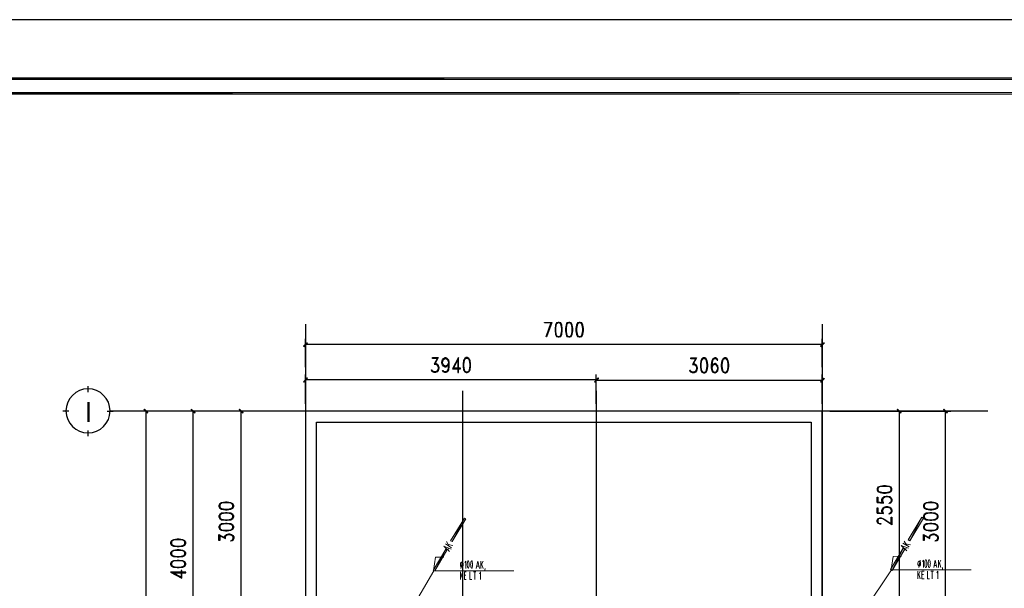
# Model space of a CAD drawing. Header units: millimetres. Extents: x 0 to 420, y 0 to 297.
# Tile 71 of 73: x 197 to 330, y 220 to 297. Entities that reach past the tile are written whole.
import ezdxf

# ---------------------------------------------------------------- set-up
doc = ezdxf.new("R2010")
doc.units = ezdxf.units.MM
for name, color, linetype in [('FILL_000000', 7, 'Continuous'), ('LINE_000000', 7, 'Continuous'), ('TEXT', 7, 'Continuous')]:
    doc.layers.add(name, color=color, linetype=linetype)

msp = doc.modelspace()

# ---------------------------------------------------------------- hatches: boundary and pattern name
at = {"layer": 'FILL_000000'}
h = msp.add_hatch(color=7, dxfattribs=at)
h.dxf.hatch_style = 1
h.paths.add_polyline_path([(412.28, 289.05), (17.65, 288.84), (17.4, 289.05), (412.28, 289.05)])
h = msp.add_hatch(color=7, dxfattribs=at)
h.dxf.hatch_style = 1
h.paths.add_polyline_path([(412.07, 288.84), (412.28, 289.05), (17.65, 288.84), (412.07, 288.84)])
h = msp.add_hatch(color=7, dxfattribs=at)
h.dxf.hatch_style = 1
h.paths.add_polyline_path([(363.18, 287.06), (19.64, 286.81), (19.43, 287.06), (363.18, 287.06)])
h = msp.add_hatch(color=7, dxfattribs=at)
h.dxf.hatch_style = 1
h.paths.add_polyline_path([(363.18, 286.81), (363.18, 287.06), (19.64, 286.81), (363.18, 286.81)])
h = msp.add_hatch(color=7, dxfattribs=at)
h.dxf.hatch_style = 1
h.paths.add_polyline_path([(235.92, 253.15), (235.46, 252.6), (235.42, 252.69), (235.92, 253.15)])
h = msp.add_hatch(color=7, dxfattribs=at)
h.dxf.hatch_style = 1
h.paths.add_polyline_path([(235.97, 253.11), (235.92, 253.15), (235.46, 252.6), (235.97, 253.11)])
h = msp.add_hatch(color=7, dxfattribs=at)
h.dxf.hatch_style = 1
h.paths.add_polyline_path([(305.44, 252.69), (305.48, 252.6), (305.9, 253.15), (305.44, 252.69)])
h = msp.add_hatch(color=7, dxfattribs=at)
h.dxf.hatch_style = 1
h.paths.add_polyline_path([(305.48, 252.6), (305.9, 253.15), (305.99, 253.11), (305.48, 252.6)])
h = msp.add_hatch(color=7, dxfattribs=at)
h.dxf.hatch_style = 1
h.paths.add_polyline_path([(235.92, 248.37), (235.46, 247.82), (235.42, 247.86), (235.92, 248.37)])
h = msp.add_hatch(color=7, dxfattribs=at)
h.dxf.hatch_style = 1
h.paths.add_polyline_path([(235.97, 248.33), (235.92, 248.37), (235.46, 247.82), (235.97, 248.33)])
h = msp.add_hatch(color=7, dxfattribs=at)
h.dxf.hatch_style = 1
h.paths.add_polyline_path([(274.83, 247.86), (274.87, 247.82), (275.34, 248.37), (274.83, 247.86)])
h = msp.add_hatch(color=7, dxfattribs=at)
h.dxf.hatch_style = 1
h.paths.add_polyline_path([(275.34, 248.33), (274.87, 247.78), (274.83, 247.86), (275.34, 248.33)])
h = msp.add_hatch(color=7, dxfattribs=at)
h.dxf.hatch_style = 1
h.paths.add_polyline_path([(274.87, 247.82), (275.34, 248.37), (275.38, 248.33), (274.87, 247.82)])
h = msp.add_hatch(color=7, dxfattribs=at)
h.dxf.hatch_style = 1
h.paths.add_polyline_path([(275.38, 248.28), (275.34, 248.33), (274.87, 247.78), (275.38, 248.28)])
h = msp.add_hatch(color=7, dxfattribs=at)
h.dxf.hatch_style = 1
h.paths.add_polyline_path([(305.44, 247.86), (305.48, 247.78), (305.9, 248.33), (305.44, 247.86)])
h = msp.add_hatch(color=7, dxfattribs=at)
h.dxf.hatch_style = 1
h.paths.add_polyline_path([(305.48, 247.78), (305.9, 248.33), (305.99, 248.28), (305.48, 247.78)])
h = msp.add_hatch(color=7, dxfattribs=at)
h.dxf.hatch_style = 1
h.paths.add_polyline_path([(214.33, 243.67), (213.78, 244.09), (213.87, 244.14), (214.33, 243.67)])
h = msp.add_hatch(color=7, dxfattribs=at)
h.dxf.hatch_style = 1
h.paths.add_polyline_path([(220.73, 243.67), (220.18, 244.09), (220.22, 244.14), (220.73, 243.67)])
h = msp.add_hatch(color=7, dxfattribs=at)
h.dxf.hatch_style = 1
h.paths.add_polyline_path([(227.25, 243.67), (226.7, 244.09), (226.74, 244.14), (227.25, 243.67)])
h = msp.add_hatch(color=7, dxfattribs=at)
h.dxf.hatch_style = 1
h.paths.add_polyline_path([(316.4, 243.67), (315.85, 244.09), (315.89, 244.14), (316.4, 243.67)])
h = msp.add_hatch(color=7, dxfattribs=at)
h.dxf.hatch_style = 1
h.paths.add_polyline_path([(322.66, 243.67), (322.11, 244.09), (322.16, 244.14), (322.66, 243.67)])
h = msp.add_hatch(color=7, dxfattribs=at)
h.dxf.hatch_style = 1
h.paths.add_polyline_path([(214.29, 243.59), (214.33, 243.67), (213.78, 244.09), (214.29, 243.59)])
h = msp.add_hatch(color=7, dxfattribs=at)
h.dxf.hatch_style = 1
h.paths.add_polyline_path([(220.68, 243.59), (220.73, 243.67), (220.18, 244.09), (220.68, 243.59)])
h = msp.add_hatch(color=7, dxfattribs=at)
h.dxf.hatch_style = 1
h.paths.add_polyline_path([(227.2, 243.59), (227.25, 243.67), (226.7, 244.09), (227.2, 243.59)])
h = msp.add_hatch(color=7, dxfattribs=at)
h.dxf.hatch_style = 1
h.paths.add_polyline_path([(316.36, 243.59), (316.4, 243.67), (315.85, 244.09), (316.36, 243.59)])
h = msp.add_hatch(color=7, dxfattribs=at)
h.dxf.hatch_style = 1
h.paths.add_polyline_path([(322.62, 243.59), (322.66, 243.67), (322.11, 244.09), (322.62, 243.59)])
h = msp.add_hatch(color=7, dxfattribs=at)
h.dxf.hatch_style = 1
h.paths.add_polyline_path([(319.19, 229.49), (317.54, 226.31), (317.33, 226.44), (319.19, 229.49)])
h = msp.add_hatch(color=7, dxfattribs=at)
h.dxf.hatch_style = 1
h.paths.add_polyline_path([(319.19, 229.49), (317.54, 226.31), (317.33, 226.44), (319.19, 229.49)])
h = msp.add_hatch(color=7, dxfattribs=at)
h.dxf.hatch_style = 1
h.paths.add_polyline_path([(319.41, 229.36), (319.19, 229.49), (317.54, 226.31), (319.41, 229.36)])
h = msp.add_hatch(color=7, dxfattribs=at)
h.dxf.hatch_style = 1
h.paths.add_polyline_path([(319.41, 229.36), (319.19, 229.49), (317.54, 226.31), (319.41, 229.36)])
h = msp.add_hatch(color=7, dxfattribs=at)
h.dxf.hatch_style = 1
h.paths.add_polyline_path([(257.22, 229.36), (255.57, 226.19), (255.35, 226.31), (257.22, 229.36)])
h = msp.add_hatch(color=7, dxfattribs=at)
h.dxf.hatch_style = 1
h.paths.add_polyline_path([(257.43, 229.28), (257.22, 229.36), (255.57, 226.19), (257.43, 229.28)])
h = msp.add_hatch(color=7, dxfattribs=at)
h.dxf.hatch_style = 1
h.paths.add_polyline_path([(254.68, 225.17), (253.2, 222.21), (252.98, 222.29), (254.68, 225.17)])
h = msp.add_hatch(color=7, dxfattribs=at)
h.dxf.hatch_style = 1
h.paths.add_polyline_path([(254.68, 225.17), (253.2, 222.21), (252.98, 222.29), (254.68, 225.17)])
h = msp.add_hatch(color=7, dxfattribs=at)
h.dxf.hatch_style = 1
h.paths.add_polyline_path([(254.85, 225.04), (254.68, 225.17), (253.2, 222.21), (254.85, 225.04)])
h = msp.add_hatch(color=7, dxfattribs=at)
h.dxf.hatch_style = 1
h.paths.add_polyline_path([(254.85, 225.04), (254.68, 225.17), (253.2, 222.21), (254.85, 225.04)])
h = msp.add_hatch(color=7, dxfattribs=at)
h.dxf.hatch_style = 1
h.paths.add_polyline_path([(316.65, 225.3), (315.17, 222.29), (314.96, 222.42), (316.65, 225.3)])
h = msp.add_hatch(color=7, dxfattribs=at)
h.dxf.hatch_style = 1
h.paths.add_polyline_path([(316.65, 225.3), (315.17, 222.29), (314.96, 222.42), (316.65, 225.3)])
h = msp.add_hatch(color=7, dxfattribs=at)
h.dxf.hatch_style = 1
h.paths.add_polyline_path([(316.87, 225.17), (316.65, 225.3), (315.17, 222.29), (316.87, 225.17)])
h = msp.add_hatch(color=7, dxfattribs=at)
h.dxf.hatch_style = 1
h.paths.add_polyline_path([(316.87, 225.17), (316.65, 225.3), (315.17, 222.29), (316.87, 225.17)])

# ---------------------------------------------------------------- linework, layer by layer
at = {"layer": 'LINE_000000', "lineweight": 25}
for p, q in [((235.71, 255.65), (235.71, 64.3)), ((305.69, 255.65), (305.69, 64.3)), ((235.71, 249.85), (235.71, 253.66)), ((305.69, 249.81), (305.69, 253.66)), ((305.69, 252.9), (235.71, 252.9)), ((253.62, 251.12), (253.11, 250.23)), ((288.63, 251.08), (288.12, 250.19)), ((235.71, 244.86), (235.71, 248.84)), ((275.08, 248.12), (235.71, 248.12)), ((253.03, 249.22), (252.81, 249.39)), ((275.08, 244.86), (275.08, 248.84)), ((275.08, 244.86), (275.08, 248.84)), ((288.04, 249.17), (287.82, 249.34)), ((305.69, 244.86), (305.69, 248.84)), ((206.25, 246.46), (206.25, 247.27)), ((275.08, 248.07), (305.69, 248.07)), ((256.96, 246.63), (256.96, 64.3)), ((275.08, 246.63), (275.08, 64.3)), ((203.62, 243.88), (202.82, 243.88)), ((208.83, 243.88), (209.63, 243.88)), ((328.13, 243.88), (209.21, 243.88)), ((218.69, 243.88), (213.32, 243.88)), ((214.08, 83.9), (214.08, 243.88)), ((225.21, 243.88), (219.71, 243.88)), ((220.43, 243.88), (220.43, 203.88)), ((234.7, 243.88), (226.23, 243.88)), ((226.95, 213.87), (226.95, 243.88)), ((306.71, 243.88), (316.87, 243.88)), ((316.15, 218.36), (316.15, 243.88)), ((316.4, 243.88), (323.13, 243.88)), ((322.41, 213.87), (322.41, 243.88)), ((206.25, 240.5), (206.25, 241.26)), ((313.14, 231.48), (313.99, 231.39)), ((315.04, 231.61), (314.83, 231.39)), ((313.14, 230.04), (313.99, 230)), ((315.04, 230.21), (314.83, 230)), ((223.94, 227.08), (224.83, 226.61)), ((319.41, 227.08), (320.25, 226.61)), ((225.85, 226.53), (225.68, 226.31)), ((321.31, 226.53), (321.1, 226.31))]:
    msp.add_line(p, q, dxfattribs=at)
at = {"layer": 'LINE_000000', "lineweight": 13}
for p, q in [((255.48, 225.34), (254.64, 225.89)), ((255.48, 225.34), (254.64, 225.89)), ((254.8, 226.19), (255.14, 225.55)), ((254.8, 226.19), (255.14, 225.55)), ((255.02, 225.81), (255.65, 225.64)), ((255.02, 225.81), (255.65, 225.64)), ((317.46, 225.47), (316.61, 225.98)), ((317.46, 225.47), (316.61, 225.98)), ((316.78, 226.27), (317.16, 225.68)), ((316.78, 226.27), (317.16, 225.68)), ((316.99, 225.89), (317.67, 225.76)), ((316.99, 225.89), (317.67, 225.76)), ((255.1, 225.3), (254.97, 225.04)), ((255.1, 225.3), (254.97, 225.04)), ((317.12, 225.38), (316.95, 225.13)), ((317.12, 225.38), (316.95, 225.13)), ((256.75, 222.55), (256.96, 223.56)), ((256.75, 222.55), (256.96, 223.56)), ((259.16, 222.84), (258.87, 222.84)), ((259.16, 222.84), (258.87, 222.84)), ((259.42, 222.55), (259.42, 223.56)), ((259.76, 223.56), (259.42, 222.97)), ((259.42, 222.55), (259.42, 223.56)), ((259.76, 223.56), (259.42, 222.97)), ((259.55, 223.18), (259.76, 222.55)), ((259.55, 223.18), (259.76, 222.55)), ((318.77, 222.67), (318.98, 223.69)), ((318.77, 222.67), (318.98, 223.69)), ((321.18, 222.97), (320.89, 222.97)), ((321.18, 222.97), (320.89, 222.97)), ((321.44, 222.67), (321.44, 223.69)), ((321.78, 223.69), (321.44, 223.05)), ((321.44, 222.67), (321.44, 223.69)), ((321.78, 223.69), (321.44, 223.05)), ((321.56, 223.31), (321.78, 222.67)), ((321.56, 223.31), (321.78, 222.67)), ((256.67, 221.06), (256.67, 222.08)), ((257.01, 222.08), (256.67, 221.45)), ((256.67, 221.06), (256.67, 222.08)), ((257.01, 222.08), (256.67, 221.45)), ((256.79, 221.7), (257.01, 221.06)), ((256.79, 221.7), (257.01, 221.06)), ((257.43, 221.62), (257.22, 221.62)), ((257.43, 221.62), (257.22, 221.62)), ((258.44, 222.08), (258.78, 222.08)), ((258.44, 222.08), (258.78, 222.08)), ((258.61, 221.06), (258.61, 222.08)), ((258.61, 221.06), (258.61, 222.08)), ((259.97, 222.33), (260.01, 222.55)), ((259.97, 222.33), (260.01, 222.55)), ((318.64, 221.15), (318.64, 222.17)), ((318.98, 222.17), (318.64, 221.57)), ((318.64, 221.15), (318.64, 222.17)), ((318.98, 222.17), (318.64, 221.57)), ((318.77, 221.78), (318.98, 221.15)), ((318.77, 221.78), (318.98, 221.15)), ((319.41, 221.74), (319.19, 221.74)), ((319.41, 221.74), (319.19, 221.74)), ((320.42, 222.17), (320.76, 222.17)), ((320.42, 222.17), (320.76, 222.17)), ((320.59, 221.15), (320.59, 222.17)), ((320.59, 221.15), (320.59, 222.17)), ((321.99, 222.46), (321.99, 222.67)), ((321.99, 222.46), (321.99, 222.67))]:
    msp.add_line(p, q, dxfattribs=at)
at = {"layer": 'LINE_000000', "lineweight": 9}
for p, q in [((241.22, 201.89), (253.07, 222.25)), ((241.22, 201.89), (253.07, 222.25)), ((253.07, 222.25), (263.91, 222.25)), ((253.07, 222.25), (263.91, 222.25)), ((301.12, 201.59), (315.09, 222.38)), ((315.09, 222.38), (325.88, 222.38))]:
    msp.add_line(p, q, dxfattribs=at)
at = {"layer": 'LINE_000000', "lineweight": 25}
for points in [[(0.21, 0), (0.21, 296.93), (420.16, 296.93), (420.16, 0), (0.21, 0)], [(269.92, 255.9), (269.71, 255.82), (269.54, 255.52), (269.49, 255.06), (269.49, 254.76), (269.54, 254.3), (269.71, 254), (269.92, 253.92), (270.04, 253.92), (270.26, 254), (270.43, 254.3), (270.47, 254.76), (270.47, 255.06), (270.43, 255.52), (270.26, 255.82), (270.04, 255.9), (269.92, 255.9)], [(271.36, 255.9), (271.1, 255.82), (270.98, 255.52), (270.89, 255.06), (270.89, 254.76), (270.98, 254.3), (271.1, 254), (271.36, 253.92), (271.48, 253.92), (271.7, 254), (271.82, 254.3), (271.91, 254.76), (271.91, 255.06), (271.82, 255.52), (271.7, 255.82), (271.48, 255.9), (271.36, 255.9)], [(272.75, 255.9), (272.54, 255.82), (272.42, 255.52), (272.33, 255.06), (272.33, 254.76), (272.42, 254.3), (272.54, 254), (272.75, 253.92), (272.92, 253.92), (273.13, 254), (273.26, 254.3), (273.35, 254.76), (273.35, 255.06), (273.26, 255.52), (273.13, 255.82), (272.92, 255.9), (272.75, 255.9)], [(257.47, 251.12), (257.26, 250.99), (257.09, 250.74), (257.05, 250.23), (257.05, 249.98), (257.09, 249.47), (257.26, 249.22), (257.47, 249.09), (257.6, 249.09), (257.81, 249.22), (257.98, 249.47), (258.02, 249.98), (258.02, 250.23), (257.98, 250.74), (257.81, 250.99), (257.6, 251.12), (257.47, 251.12)], [(289.6, 251.08), (289.39, 250.95), (289.26, 250.7), (289.18, 250.19), (289.18, 249.94), (289.26, 249.43), (289.39, 249.17), (289.6, 249.05), (289.77, 249.05), (289.98, 249.17), (290.11, 249.43), (290.19, 249.94), (290.19, 250.19), (290.11, 250.7), (289.98, 250.95), (289.77, 251.08), (289.6, 251.08)], [(292.48, 251.08), (292.27, 250.95), (292.1, 250.7), (292.02, 250.19), (292.02, 249.94), (292.1, 249.43), (292.27, 249.17), (292.48, 249.05), (292.61, 249.05), (292.82, 249.17), (292.95, 249.43), (293.03, 249.94), (293.03, 250.19), (292.95, 250.7), (292.82, 250.95), (292.61, 251.08), (292.48, 251.08)], [(209.21, 243.9), (209.15, 244.5), (208.98, 245.07), (208.7, 245.57), (208.34, 246.01), (207.9, 246.38), (207.39, 246.65), (206.83, 246.83), (206.23, 246.89), (205.63, 246.83), (205.07, 246.65), (204.56, 246.38), (204.12, 246.01), (203.75, 245.57), (203.48, 245.07), (203.3, 244.5), (203.24, 243.9), (203.3, 243.3), (203.48, 242.74), (203.75, 242.23), (204.12, 241.79), (204.56, 241.43), (205.07, 241.15), (205.63, 240.98), (206.23, 240.92), (206.83, 240.98), (207.39, 241.15), (207.9, 241.43), (208.34, 241.79), (208.7, 242.23), (208.98, 242.74), (209.15, 243.3), (209.21, 243.9)], [(313.14, 233.21), (313.22, 233), (313.52, 232.83), (313.99, 232.75), (314.28, 232.75), (314.75, 232.83), (315.04, 233), (315.13, 233.21), (315.13, 233.34), (315.04, 233.55), (314.75, 233.68), (314.28, 233.76), (313.99, 233.76), (313.52, 233.68), (313.22, 233.55), (313.14, 233.34), (313.14, 233.21)], [(223.94, 230.93), (224.07, 230.72), (224.32, 230.59), (224.83, 230.5), (225.09, 230.5), (225.59, 230.59), (225.85, 230.72), (225.98, 230.93), (225.98, 231.1), (225.85, 231.31), (225.59, 231.44), (225.09, 231.52), (224.83, 231.52), (224.32, 231.44), (224.07, 231.31), (223.94, 231.1), (223.94, 230.93)], [(319.41, 230.93), (319.49, 230.72), (319.79, 230.59), (320.25, 230.5), (320.55, 230.5), (321.01, 230.59), (321.31, 230.72), (321.39, 230.93), (321.39, 231.1), (321.31, 231.31), (321.01, 231.44), (320.55, 231.52), (320.25, 231.52), (319.79, 231.44), (319.49, 231.31), (319.41, 231.1), (319.41, 230.93)], [(223.94, 229.53), (224.07, 229.32), (224.32, 229.15), (224.83, 229.11), (225.09, 229.11), (225.59, 229.15), (225.85, 229.32), (225.98, 229.53), (225.98, 229.66), (225.85, 229.87), (225.59, 230.04), (225.09, 230.08), (224.83, 230.08), (224.32, 230.04), (224.07, 229.87), (223.94, 229.66), (223.94, 229.53)], [(319.41, 229.53), (319.49, 229.32), (319.79, 229.15), (320.25, 229.11), (320.55, 229.11), (321.01, 229.15), (321.31, 229.32), (321.39, 229.53), (321.39, 229.66), (321.31, 229.87), (321.01, 230.04), (320.55, 230.08), (320.25, 230.08), (319.79, 230.04), (319.49, 229.87), (319.41, 229.66), (319.41, 229.53)], [(223.94, 228.09), (224.07, 227.88), (224.32, 227.75), (224.83, 227.67), (225.09, 227.67), (225.59, 227.75), (225.85, 227.88), (225.98, 228.09), (225.98, 228.22), (225.85, 228.43), (225.59, 228.6), (225.09, 228.64), (224.83, 228.64), (224.32, 228.6), (224.07, 228.43), (223.94, 228.22), (223.94, 228.09)], [(319.41, 228.09), (319.49, 227.88), (319.79, 227.75), (320.25, 227.67), (320.55, 227.67), (321.01, 227.75), (321.31, 227.88), (321.39, 228.09), (321.39, 228.22), (321.31, 228.43), (321.01, 228.6), (320.55, 228.64), (320.25, 228.64), (319.79, 228.6), (319.49, 228.43), (319.41, 228.22), (319.41, 228.09)], [(217.42, 225.93), (217.55, 225.72), (217.81, 225.59), (218.31, 225.51), (218.57, 225.51), (219.07, 225.59), (219.33, 225.72), (219.46, 225.93), (219.46, 226.1), (219.33, 226.31), (219.07, 226.44), (218.57, 226.53), (218.31, 226.53), (217.81, 226.44), (217.55, 226.31), (217.42, 226.1), (217.42, 225.93)], [(217.42, 224.54), (217.55, 224.32), (217.81, 224.15), (218.31, 224.11), (218.57, 224.11), (219.07, 224.15), (219.33, 224.32), (219.46, 224.54), (219.46, 224.66), (219.33, 224.87), (219.07, 225), (218.57, 225.09), (218.31, 225.09), (217.81, 225), (217.55, 224.87), (217.42, 224.66), (217.42, 224.54)], [(217.42, 223.1), (217.55, 222.88), (217.81, 222.72), (218.31, 222.67), (218.57, 222.67), (219.07, 222.72), (219.33, 222.88), (219.46, 223.1), (219.46, 223.22), (219.33, 223.44), (219.07, 223.6), (218.57, 223.65), (218.31, 223.65), (217.81, 223.6), (217.55, 223.44), (217.42, 223.22), (217.42, 223.1)]]:
    msp.add_lwpolyline(points, close=True, dxfattribs=at)
at = {"layer": 'LINE_000000', "lineweight": 0}
for points in [[(412.28, 289.05), (17.65, 288.84), (17.4, 289.05), (412.28, 289.05)], [(412.07, 288.84), (412.28, 289.05), (17.65, 288.84), (412.07, 288.84)], [(363.18, 287.06), (19.64, 286.81), (19.43, 287.06), (363.18, 287.06)], [(363.18, 286.81), (363.18, 287.06), (19.64, 286.81), (363.18, 286.81)], [(235.92, 253.15), (235.46, 252.6), (235.42, 252.69), (235.92, 253.15)], [(235.97, 253.11), (235.92, 253.15), (235.46, 252.6), (235.97, 253.11)], [(305.44, 252.69), (305.48, 252.6), (305.9, 253.15), (305.44, 252.69)], [(305.48, 252.6), (305.9, 253.15), (305.99, 253.11), (305.48, 252.6)], [(235.92, 248.37), (235.46, 247.82), (235.42, 247.86), (235.92, 248.37)], [(235.97, 248.33), (235.92, 248.37), (235.46, 247.82), (235.97, 248.33)], [(274.83, 247.86), (274.87, 247.82), (275.34, 248.37), (274.83, 247.86)], [(275.34, 248.33), (274.87, 247.78), (274.83, 247.86), (275.34, 248.33)], [(274.87, 247.82), (275.34, 248.37), (275.38, 248.33), (274.87, 247.82)], [(275.38, 248.28), (275.34, 248.33), (274.87, 247.78), (275.38, 248.28)], [(305.44, 247.86), (305.48, 247.78), (305.9, 248.33), (305.44, 247.86)], [(305.48, 247.78), (305.9, 248.33), (305.99, 248.28), (305.48, 247.78)], [(214.33, 243.67), (213.78, 244.09), (213.87, 244.14), (214.33, 243.67)], [(220.73, 243.67), (220.18, 244.09), (220.22, 244.14), (220.73, 243.67)], [(227.25, 243.67), (226.7, 244.09), (226.74, 244.14), (227.25, 243.67)], [(316.4, 243.67), (315.85, 244.09), (315.89, 244.14), (316.4, 243.67)], [(322.66, 243.67), (322.11, 244.09), (322.16, 244.14), (322.66, 243.67)], [(214.29, 243.59), (214.33, 243.67), (213.78, 244.09), (214.29, 243.59)], [(220.68, 243.59), (220.73, 243.67), (220.18, 244.09), (220.68, 243.59)], [(227.2, 243.59), (227.25, 243.67), (226.7, 244.09), (227.2, 243.59)], [(316.36, 243.59), (316.4, 243.67), (315.85, 244.09), (316.36, 243.59)], [(322.62, 243.59), (322.66, 243.67), (322.11, 244.09), (322.62, 243.59)], [(319.19, 229.49), (317.54, 226.31), (317.33, 226.44), (319.19, 229.49)], [(319.19, 229.49), (317.54, 226.31), (317.33, 226.44), (319.19, 229.49)], [(319.41, 229.36), (319.19, 229.49), (317.54, 226.31), (319.41, 229.36)], [(319.41, 229.36), (319.19, 229.49), (317.54, 226.31), (319.41, 229.36)], [(257.22, 229.36), (255.57, 226.19), (255.35, 226.31), (257.22, 229.36)], [(257.43, 229.28), (257.22, 229.36), (255.57, 226.19), (257.43, 229.28)], [(254.68, 225.17), (253.2, 222.21), (252.98, 222.29), (254.68, 225.17)], [(254.68, 225.17), (253.2, 222.21), (252.98, 222.29), (254.68, 225.17)], [(254.85, 225.04), (254.68, 225.17), (253.2, 222.21), (254.85, 225.04)], [(254.85, 225.04), (254.68, 225.17), (253.2, 222.21), (254.85, 225.04)], [(316.65, 225.3), (315.17, 222.29), (314.96, 222.42), (316.65, 225.3)], [(316.65, 225.3), (315.17, 222.29), (314.96, 222.42), (316.65, 225.3)], [(316.87, 225.17), (316.65, 225.3), (315.17, 222.29), (316.87, 225.17)], [(316.87, 225.17), (316.65, 225.3), (315.17, 222.29), (316.87, 225.17)]]:
    msp.add_lwpolyline(points, close=True, dxfattribs=at)
at = {"layer": 'LINE_000000', "lineweight": 25}
for points in [[(268.99, 255.82), (268.05, 255.82), (268.05, 255.9), (269.07, 255.9), (268.35, 253.92), (268.27, 253.92), (268.99, 255.9)], [(269.75, 255.82), (269.62, 255.52), (269.54, 255.06), (269.54, 254.76), (269.62, 254.3), (269.75, 254)], [(270.26, 255.69), (270.04, 255.82), (269.92, 255.82), (269.71, 255.69)], [(270.21, 254), (270.34, 254.3), (270.43, 254.76), (270.43, 255.06), (270.34, 255.52), (270.21, 255.82)], [(271.19, 255.82), (271.06, 255.52), (270.98, 255.06), (270.98, 254.76), (271.06, 254.3), (271.19, 254)], [(271.7, 255.69), (271.48, 255.82), (271.36, 255.82), (271.1, 255.69)], [(271.61, 254), (271.78, 254.3), (271.82, 254.76), (271.82, 255.06), (271.78, 255.52), (271.61, 255.82)], [(272.63, 255.82), (272.5, 255.52), (272.42, 255.06), (272.42, 254.76), (272.5, 254.3), (272.63, 254)], [(273.13, 255.69), (272.92, 255.82), (272.75, 255.82), (272.54, 255.69)], [(273.05, 254), (273.18, 254.3), (273.26, 254.76), (273.26, 255.06), (273.18, 255.52), (273.05, 255.82)], [(269.71, 254.08), (269.92, 254), (270.04, 254), (270.26, 254.08)], [(271.1, 254.08), (271.36, 254), (271.48, 254), (271.7, 254.08)], [(272.54, 254.08), (272.75, 254), (272.92, 254), (273.13, 254.08)], [(253.62, 250.99), (252.9, 250.99), (252.9, 251.12), (253.66, 251.12), (253.2, 250.23)], [(255.06, 250.15), (254.89, 249.98), (254.68, 249.85), (254.59, 249.85), (254.38, 249.98), (254.25, 250.15), (254.17, 250.44), (254.17, 250.53), (254.25, 250.82), (254.38, 250.99), (254.59, 251.12), (254.68, 251.12), (254.89, 250.99), (255.06, 250.82), (255.1, 250.44), (255.1, 249.98), (255.06, 249.47), (254.89, 249.22), (254.68, 249.09), (254.55, 249.09), (254.34, 249.22), (254.25, 249.39), (254.34, 249.39), (254.38, 249.22)], [(254.55, 249.98), (254.34, 250.15), (254.25, 250.44), (254.25, 250.53), (254.34, 250.82), (254.55, 250.99)], [(254.25, 250.61), (254.38, 250.91), (254.59, 250.99), (254.68, 250.99), (254.89, 250.91), (255.06, 250.61)], [(254.76, 250.99), (254.97, 250.82), (255.06, 250.44), (255.06, 249.98), (254.97, 249.47), (254.8, 249.22)], [(255.69, 249.6), (256.33, 250.82), (256.33, 249.09), (256.41, 249.09), (256.41, 251.12), (255.61, 249.6), (256.67, 249.6), (256.67, 249.68), (255.69, 249.68)], [(257.3, 250.99), (257.17, 250.74), (257.09, 250.23), (257.09, 249.98), (257.17, 249.47), (257.3, 249.22)], [(257.81, 250.91), (257.6, 250.99), (257.47, 250.99), (257.26, 250.91)], [(257.77, 249.22), (257.89, 249.47), (257.98, 249.98), (257.98, 250.23), (257.89, 250.74), (257.77, 250.99)], [(288.63, 250.95), (287.91, 250.95), (287.91, 251.08), (288.67, 251.08), (288.16, 250.19)], [(289.48, 250.95), (289.31, 250.7), (289.26, 250.19), (289.26, 249.94), (289.31, 249.43), (289.48, 249.17)], [(289.98, 250.87), (289.77, 250.95), (289.6, 250.95), (289.39, 250.87)], [(289.9, 249.17), (290.03, 249.43), (290.11, 249.94), (290.11, 250.19), (290.03, 250.7), (289.9, 250.95)], [(291.38, 250.95), (291.47, 250.78), (291.55, 250.78), (291.47, 250.95), (291.25, 251.08), (291.13, 251.08), (290.87, 250.95), (290.75, 250.7), (290.66, 250.19), (290.66, 249.72), (290.75, 249.34), (290.87, 249.17), (291.13, 249.05), (291.17, 249.05), (291.38, 249.17), (291.55, 249.34), (291.59, 249.64), (291.59, 249.72), (291.55, 250.02), (291.38, 250.19), (291.17, 250.32), (291.13, 250.32), (290.87, 250.19), (290.75, 250.02)], [(290.96, 250.95), (290.83, 250.7), (290.75, 250.19), (290.75, 249.72), (290.83, 249.34), (291.04, 249.17)], [(291.47, 250.87), (291.25, 250.95), (291.13, 250.95), (290.87, 250.87)], [(292.31, 250.95), (292.18, 250.7), (292.1, 250.19), (292.1, 249.94), (292.18, 249.43), (292.31, 249.17)], [(292.82, 250.87), (292.61, 250.95), (292.48, 250.95), (292.27, 250.87)], [(292.74, 249.17), (292.9, 249.43), (292.95, 249.94), (292.95, 250.19), (292.9, 250.7), (292.74, 250.95)], [(253.2, 250.36), (253.32, 250.36), (253.53, 250.23), (253.66, 250.06), (253.75, 249.77), (253.75, 249.68), (253.66, 249.39), (253.53, 249.22), (253.32, 249.09), (253.11, 249.09), (252.9, 249.22), (252.81, 249.3), (252.77, 249.47), (252.81, 249.47)], [(253.66, 249.6), (253.53, 249.3), (253.32, 249.22), (253.11, 249.22), (252.9, 249.3), (252.81, 249.47)], [(253.11, 250.23), (253.32, 250.23), (253.53, 250.15), (253.66, 249.85)], [(253.41, 250.23), (253.62, 250.06), (253.66, 249.77), (253.66, 249.68), (253.62, 249.39), (253.41, 249.22)], [(255.06, 250.36), (254.89, 250.06), (254.68, 249.98), (254.59, 249.98), (254.38, 250.06), (254.25, 250.36)], [(255.06, 250.44), (254.97, 250.15), (254.76, 249.98)], [(288.16, 250.32), (288.33, 250.32), (288.54, 250.19), (288.67, 250.02), (288.76, 249.72), (288.76, 249.64), (288.67, 249.34), (288.54, 249.17), (288.33, 249.05), (288.12, 249.05), (287.91, 249.17), (287.82, 249.26), (287.74, 249.43), (287.82, 249.43)], [(288.67, 249.55), (288.54, 249.26), (288.33, 249.17), (288.12, 249.17), (287.91, 249.26), (287.82, 249.43)], [(288.12, 250.19), (288.33, 250.19), (288.54, 250.11), (288.67, 249.81)], [(288.37, 250.19), (288.63, 250.02), (288.67, 249.72), (288.67, 249.64), (288.63, 249.34), (288.37, 249.17)], [(291.55, 249.81), (291.38, 250.11), (291.17, 250.19), (291.13, 250.19), (290.87, 250.11), (290.75, 249.81)], [(291.04, 250.19), (290.83, 250.02), (290.75, 249.72)], [(290.75, 249.55), (290.87, 249.26), (291.13, 249.17), (291.17, 249.17), (291.38, 249.26), (291.55, 249.55)], [(291.25, 249.17), (291.47, 249.34), (291.55, 249.64), (291.55, 249.72), (291.47, 250.02), (291.25, 250.19)], [(254.89, 249.3), (254.68, 249.22), (254.55, 249.22), (254.34, 249.3)], [(257.26, 249.3), (257.47, 249.22), (257.6, 249.22), (257.81, 249.3)], [(289.39, 249.26), (289.6, 249.17), (289.77, 249.17), (289.98, 249.26)], [(292.27, 249.26), (292.48, 249.17), (292.61, 249.17), (292.82, 249.26)], [(305.69, 218.36), (305.69, 243.88), (235.71, 243.88), (235.71, 218.36)], [(237.19, 218.36), (237.19, 242.36), (304.21, 242.36), (304.21, 218.36)], [(315.04, 233.47), (314.75, 233.64), (314.28, 233.68), (313.99, 233.68), (313.52, 233.64), (313.22, 233.47)], [(313.31, 233.55), (313.22, 233.34), (313.22, 233.21), (313.31, 233)], [(314.92, 233), (315.04, 233.21), (315.04, 233.34), (314.92, 233.55)], [(313.14, 231.48), (313.14, 232.2), (313.22, 232.2), (313.22, 231.56), (313.9, 231.48), (313.77, 231.69), (313.77, 231.9), (313.9, 232.11), (314.07, 232.28), (314.37, 232.33), (314.54, 232.33), (314.83, 232.28), (315.04, 232.11), (315.13, 231.9), (315.13, 231.69), (315.04, 231.48), (314.92, 231.39), (314.75, 231.35), (314.75, 231.39)], [(313.22, 233.04), (313.52, 232.92), (313.99, 232.83), (314.28, 232.83), (314.75, 232.92), (315.04, 233.04)], [(313.99, 231.39), (313.99, 231.48), (313.9, 231.61), (313.9, 231.9), (313.99, 232.11), (314.28, 232.28)], [(313.9, 231.99), (314.07, 232.2), (314.37, 232.28), (314.54, 232.28), (314.83, 232.2), (315.04, 231.99)], [(314.66, 232.28), (314.92, 232.11), (315.04, 231.9), (315.04, 231.69), (314.92, 231.48), (314.75, 231.39)], [(225.85, 231.22), (225.59, 231.39), (225.09, 231.44), (224.83, 231.44), (224.32, 231.39), (224.07, 231.22)], [(224.15, 231.31), (224.07, 231.1), (224.07, 230.93), (224.15, 230.72)], [(224.07, 230.8), (224.32, 230.67), (224.83, 230.59), (225.09, 230.59), (225.59, 230.67), (225.85, 230.8)], [(225.76, 230.72), (225.85, 230.93), (225.85, 231.1), (225.76, 231.31)], [(313.14, 230.04), (313.14, 230.76), (313.22, 230.76), (313.22, 230.12), (313.9, 230.04), (313.77, 230.25), (313.77, 230.46), (313.9, 230.72), (314.07, 230.84), (314.37, 230.93), (314.54, 230.93), (314.83, 230.84), (315.04, 230.72), (315.13, 230.46), (315.13, 230.25), (315.04, 230.04), (314.92, 230), (314.75, 229.91), (314.75, 230)], [(313.99, 230), (313.99, 230.04), (313.9, 230.21), (313.9, 230.46), (313.99, 230.72), (314.28, 230.84)], [(313.9, 230.55), (314.07, 230.76), (314.37, 230.84), (314.54, 230.84), (314.83, 230.76), (315.04, 230.55)], [(314.66, 230.84), (314.92, 230.72), (315.04, 230.46), (315.04, 230.25), (314.92, 230.04), (314.75, 230)], [(321.31, 231.22), (321.01, 231.39), (320.55, 231.44), (320.25, 231.44), (319.79, 231.39), (319.49, 231.22)], [(319.57, 231.31), (319.49, 231.1), (319.49, 230.93), (319.57, 230.72)], [(319.49, 230.8), (319.79, 230.67), (320.25, 230.59), (320.55, 230.59), (321.01, 230.67), (321.31, 230.8)], [(321.23, 230.72), (321.31, 230.93), (321.31, 231.1), (321.23, 231.31)], [(225.85, 229.79), (225.59, 229.95), (225.09, 230.04), (224.83, 230.04), (224.32, 229.95), (224.07, 229.79)], [(224.15, 229.87), (224.07, 229.66), (224.07, 229.53), (224.15, 229.32)], [(225.76, 229.32), (225.85, 229.53), (225.85, 229.66), (225.76, 229.87)], [(315.04, 228.56), (315.04, 229.49), (315.13, 229.49), (315.13, 228.47), (314.16, 229.11), (313.9, 229.28), (313.69, 229.32), (313.52, 229.32), (313.31, 229.28), (313.22, 229.11), (313.22, 228.85), (313.31, 228.68), (313.52, 228.64), (313.61, 228.64), (313.61, 228.56), (313.52, 228.56), (313.31, 228.64), (313.22, 228.68), (313.14, 228.85), (313.14, 229.11), (313.22, 229.28), (313.31, 229.32), (313.52, 229.4), (313.69, 229.4), (313.9, 229.32), (314.16, 229.19), (315.13, 228.56)], [(321.31, 229.79), (321.01, 229.95), (320.55, 230.04), (320.25, 230.04), (319.79, 229.95), (319.49, 229.79)], [(319.57, 229.87), (319.49, 229.66), (319.49, 229.53), (319.57, 229.32)], [(321.23, 229.32), (321.31, 229.53), (321.31, 229.66), (321.23, 229.87)], [(224.07, 229.36), (224.32, 229.23), (224.83, 229.15), (225.09, 229.15), (225.59, 229.23), (225.85, 229.36)], [(225.85, 228.39), (225.59, 228.52), (225.09, 228.6), (224.83, 228.6), (224.32, 228.52), (224.07, 228.39)], [(224.15, 228.43), (224.07, 228.22), (224.07, 228.09), (224.15, 227.88)], [(225.76, 227.88), (225.85, 228.09), (225.85, 228.22), (225.76, 228.43)], [(319.49, 229.36), (319.79, 229.23), (320.25, 229.15), (320.55, 229.15), (321.01, 229.23), (321.31, 229.36)], [(321.31, 228.39), (321.01, 228.52), (320.55, 228.6), (320.25, 228.6), (319.79, 228.52), (319.49, 228.39)], [(319.57, 228.43), (319.49, 228.22), (319.49, 228.09), (319.57, 227.88)], [(321.23, 227.88), (321.31, 228.09), (321.31, 228.22), (321.23, 228.43)], [(224.07, 227.08), (224.07, 226.36), (223.94, 226.36), (223.94, 227.16), (224.83, 226.65)], [(224.07, 227.97), (224.32, 227.8), (224.83, 227.75), (225.09, 227.75), (225.59, 227.8), (225.85, 227.97)], [(224.71, 226.65), (224.71, 226.82), (224.83, 227.03), (225, 227.16), (225.3, 227.25), (225.38, 227.25), (225.68, 227.16), (225.85, 227.03), (225.98, 226.82), (225.98, 226.61), (225.85, 226.36), (225.76, 226.31), (225.59, 226.23), (225.59, 226.31)], [(224.83, 226.61), (224.83, 226.82), (224.92, 227.03), (225.21, 227.16)], [(224.83, 226.86), (225, 227.08), (225.3, 227.16), (225.38, 227.16), (225.68, 227.08), (225.85, 226.86)], [(225.47, 227.16), (225.76, 227.03), (225.85, 226.82), (225.85, 226.61), (225.76, 226.36), (225.59, 226.31)], [(319.49, 227.08), (319.49, 226.36), (319.41, 226.36), (319.41, 227.16), (320.25, 226.65)], [(319.49, 227.97), (319.79, 227.8), (320.25, 227.75), (320.55, 227.75), (321.01, 227.8), (321.31, 227.97)], [(320.17, 226.65), (320.17, 226.82), (320.25, 227.03), (320.46, 227.16), (320.72, 227.25), (320.84, 227.25), (321.1, 227.16), (321.31, 227.03), (321.39, 226.82), (321.39, 226.61), (321.31, 226.36), (321.23, 226.31), (321.01, 226.23), (321.01, 226.31)], [(320.25, 226.61), (320.25, 226.82), (320.34, 227.03), (320.63, 227.16)], [(320.25, 226.86), (320.46, 227.08), (320.72, 227.16), (320.84, 227.16), (321.1, 227.08), (321.31, 226.86)], [(320.93, 227.16), (321.23, 227.03), (321.31, 226.82), (321.31, 226.61), (321.23, 226.36), (321.01, 226.31)], [(219.33, 226.23), (219.07, 226.4), (218.57, 226.44), (218.31, 226.44), (217.81, 226.4), (217.55, 226.23)], [(217.64, 226.31), (217.55, 226.1), (217.55, 225.93), (217.64, 225.72)], [(217.55, 225.81), (217.81, 225.68), (218.31, 225.59), (218.57, 225.59), (219.07, 225.68), (219.33, 225.81)], [(219.24, 225.72), (219.33, 225.93), (219.33, 226.1), (219.24, 226.31)], [(219.33, 224.79), (219.07, 224.96), (218.57, 225), (218.31, 225), (217.81, 224.96), (217.55, 224.79)], [(217.64, 224.87), (217.55, 224.66), (217.55, 224.54), (217.64, 224.32)], [(217.55, 224.37), (217.81, 224.24), (218.31, 224.15), (218.57, 224.15), (219.07, 224.24), (219.33, 224.37)], [(219.24, 224.32), (219.33, 224.54), (219.33, 224.66), (219.24, 224.87)], [(219.33, 223.39), (219.07, 223.52), (218.57, 223.6), (218.31, 223.6), (217.81, 223.52), (217.55, 223.39)], [(217.64, 223.44), (217.55, 223.22), (217.55, 223.1), (217.64, 222.88)], [(217.55, 222.97), (217.81, 222.8), (218.31, 222.72), (218.57, 222.72), (219.07, 222.8), (219.33, 222.97)], [(219.24, 222.88), (219.33, 223.1), (219.33, 223.22), (219.24, 223.44)], [(218.95, 221.32), (217.72, 221.95), (219.46, 221.95), (219.46, 222.04), (217.42, 222.04), (218.95, 221.23), (218.95, 222.29), (218.86, 222.29), (218.86, 221.32)]]:
    msp.add_lwpolyline(points, dxfattribs=at)
at = {"layer": 'LINE_000000', "lineweight": 13}
for points in [[(255.19, 224.83), (254.42, 225.55), (255.4, 225.17)], [(255.19, 224.83), (254.42, 225.55), (255.4, 225.17)], [(317.16, 224.96), (316.4, 225.64), (317.37, 225.3)], [(317.16, 224.96), (316.4, 225.64), (317.37, 225.3)], [(257.43, 222.55), (257.43, 223.56), (257.26, 223.35)], [(257.43, 222.55), (257.43, 223.56), (257.26, 223.35)], [(257.67, 223.53), (257.64, 223.42), (257.62, 223.31), (257.6, 223.19), (257.6, 223.08), (257.6, 222.96), (257.62, 222.84), (257.64, 222.73), (257.67, 222.62)], [(257.67, 223.53), (257.64, 223.42), (257.62, 223.31), (257.6, 223.19), (257.6, 223.08), (257.6, 222.96), (257.62, 222.84), (257.64, 222.73), (257.67, 222.62)], [(257.8, 223.54), (257.79, 223.56), (257.79, 223.57), (257.78, 223.58), (257.78, 223.59), (257.77, 223.6), (257.76, 223.6), (257.75, 223.6), (257.75, 223.6), (257.74, 223.6), (257.73, 223.6), (257.72, 223.6), (257.72, 223.59), (257.71, 223.58), (257.71, 223.57), (257.7, 223.56), (257.7, 223.54)], [(257.8, 223.54), (257.79, 223.56), (257.79, 223.57), (257.78, 223.58), (257.78, 223.59), (257.77, 223.6), (257.76, 223.6), (257.75, 223.6), (257.75, 223.6), (257.74, 223.6), (257.73, 223.6), (257.72, 223.6), (257.72, 223.59), (257.71, 223.58), (257.71, 223.57), (257.7, 223.56), (257.7, 223.54)], [(257.78, 222.62), (257.81, 222.73), (257.84, 222.84), (257.85, 222.96), (257.85, 223.08), (257.85, 223.19), (257.84, 223.31), (257.81, 223.42), (257.78, 223.53)], [(257.78, 222.62), (257.81, 222.73), (257.84, 222.84), (257.85, 222.96), (257.85, 223.08), (257.85, 223.19), (257.84, 223.31), (257.81, 223.42), (257.78, 223.53)], [(258.13, 223.53), (258.1, 223.42), (258.08, 223.31), (258.07, 223.19), (258.06, 223.08), (258.07, 222.96), (258.08, 222.84), (258.1, 222.73), (258.13, 222.62)], [(258.13, 223.53), (258.1, 223.42), (258.08, 223.31), (258.07, 223.19), (258.06, 223.08), (258.07, 222.96), (258.08, 222.84), (258.1, 222.73), (258.13, 222.62)], [(258.26, 223.54), (258.26, 223.56), (258.25, 223.57), (258.25, 223.58), (258.24, 223.59), (258.23, 223.6), (258.23, 223.6), (258.22, 223.6), (258.21, 223.6), (258.2, 223.6), (258.2, 223.6), (258.19, 223.6), (258.18, 223.59), (258.18, 223.58), (258.17, 223.57), (258.17, 223.56), (258.16, 223.54)], [(258.26, 223.54), (258.26, 223.56), (258.25, 223.57), (258.25, 223.58), (258.24, 223.59), (258.23, 223.6), (258.23, 223.6), (258.22, 223.6), (258.21, 223.6), (258.2, 223.6), (258.2, 223.6), (258.19, 223.6), (258.18, 223.59), (258.18, 223.58), (258.17, 223.57), (258.17, 223.56), (258.16, 223.54)], [(258.25, 222.62), (258.28, 222.73), (258.3, 222.84), (258.31, 222.96), (258.32, 223.08), (258.31, 223.19), (258.3, 223.31), (258.28, 223.42), (258.25, 223.53)], [(258.25, 222.62), (258.28, 222.73), (258.3, 222.84), (258.31, 222.96), (258.32, 223.08), (258.31, 223.19), (258.3, 223.31), (258.28, 223.42), (258.25, 223.53)], [(258.83, 222.55), (259.04, 223.56), (259.25, 222.55)], [(258.83, 222.55), (259.04, 223.56), (259.25, 222.55)], [(319.41, 222.67), (319.41, 223.69), (319.28, 223.48)], [(319.41, 222.67), (319.41, 223.69), (319.28, 223.48)], [(319.64, 223.65), (319.61, 223.55), (319.59, 223.43), (319.58, 223.32), (319.57, 223.2), (319.58, 223.09), (319.59, 222.97), (319.61, 222.86), (319.64, 222.75)], [(319.64, 223.65), (319.61, 223.55), (319.59, 223.43), (319.58, 223.32), (319.57, 223.2), (319.58, 223.09), (319.59, 222.97), (319.61, 222.86), (319.64, 222.75)], [(319.77, 223.67), (319.77, 223.69), (319.76, 223.7), (319.76, 223.71), (319.75, 223.72), (319.74, 223.72), (319.74, 223.73), (319.73, 223.73), (319.72, 223.73), (319.72, 223.73), (319.71, 223.73), (319.7, 223.72), (319.69, 223.72), (319.69, 223.71), (319.68, 223.7), (319.68, 223.69), (319.67, 223.67)], [(319.77, 223.67), (319.77, 223.69), (319.76, 223.7), (319.76, 223.71), (319.75, 223.72), (319.74, 223.72), (319.74, 223.73), (319.73, 223.73), (319.72, 223.73), (319.72, 223.73), (319.71, 223.73), (319.7, 223.72), (319.69, 223.72), (319.69, 223.71), (319.68, 223.7), (319.68, 223.69), (319.67, 223.67)], [(319.8, 222.75), (319.83, 222.86), (319.85, 222.97), (319.87, 223.09), (319.87, 223.2), (319.87, 223.32), (319.85, 223.43), (319.83, 223.55), (319.8, 223.65)], [(319.8, 222.75), (319.83, 222.86), (319.85, 222.97), (319.87, 223.09), (319.87, 223.2), (319.87, 223.32), (319.85, 223.43), (319.83, 223.55), (319.8, 223.65)], [(320.11, 223.65), (320.08, 223.55), (320.06, 223.43), (320.04, 223.32), (320.04, 223.2), (320.04, 223.09), (320.06, 222.97), (320.08, 222.86), (320.11, 222.75)], [(320.11, 223.65), (320.08, 223.55), (320.06, 223.43), (320.04, 223.32), (320.04, 223.2), (320.04, 223.09), (320.06, 222.97), (320.08, 222.86), (320.11, 222.75)], [(320.24, 223.67), (320.23, 223.69), (320.23, 223.7), (320.22, 223.71), (320.22, 223.72), (320.21, 223.72), (320.2, 223.73), (320.2, 223.73), (320.19, 223.73), (320.18, 223.73), (320.17, 223.73), (320.17, 223.72), (320.16, 223.72), (320.15, 223.71), (320.15, 223.7), (320.14, 223.69), (320.14, 223.67)], [(320.24, 223.67), (320.23, 223.69), (320.23, 223.7), (320.22, 223.71), (320.22, 223.72), (320.21, 223.72), (320.2, 223.73), (320.2, 223.73), (320.19, 223.73), (320.18, 223.73), (320.17, 223.73), (320.17, 223.72), (320.16, 223.72), (320.15, 223.71), (320.15, 223.7), (320.14, 223.69), (320.14, 223.67)], [(320.27, 222.75), (320.3, 222.86), (320.32, 222.97), (320.33, 223.09), (320.34, 223.2), (320.33, 223.32), (320.32, 223.43), (320.3, 223.55), (320.27, 223.65)], [(320.27, 222.75), (320.3, 222.86), (320.32, 222.97), (320.33, 223.09), (320.34, 223.2), (320.33, 223.32), (320.32, 223.43), (320.3, 223.55), (320.27, 223.65)], [(320.8, 222.67), (321.01, 223.69), (321.23, 222.67)], [(320.8, 222.67), (321.01, 223.69), (321.23, 222.67)], [(257.47, 221.06), (257.22, 221.06), (257.22, 222.08), (257.47, 222.08)], [(257.47, 221.06), (257.22, 221.06), (257.22, 222.08), (257.47, 222.08)], [(257.7, 222.65), (257.7, 222.64), (257.71, 222.62), (257.71, 222.61), (257.72, 222.6), (257.72, 222.6), (257.73, 222.59), (257.74, 222.59), (257.75, 222.59), (257.75, 222.59), (257.76, 222.59), (257.77, 222.6), (257.78, 222.6), (257.78, 222.61), (257.79, 222.62), (257.79, 222.64), (257.8, 222.65)], [(257.7, 222.65), (257.7, 222.64), (257.71, 222.62), (257.71, 222.61), (257.72, 222.6), (257.72, 222.6), (257.73, 222.59), (257.74, 222.59), (257.75, 222.59), (257.75, 222.59), (257.76, 222.59), (257.77, 222.6), (257.78, 222.6), (257.78, 222.61), (257.79, 222.62), (257.79, 222.64), (257.8, 222.65)], [(257.94, 222.08), (257.94, 221.06), (258.23, 221.06)], [(257.94, 222.08), (257.94, 221.06), (258.23, 221.06)], [(258.16, 222.65), (258.17, 222.64), (258.17, 222.62), (258.18, 222.61), (258.18, 222.6), (258.19, 222.6), (258.2, 222.59), (258.2, 222.59), (258.21, 222.59), (258.22, 222.59), (258.23, 222.59), (258.23, 222.6), (258.24, 222.6), (258.25, 222.61), (258.25, 222.62), (258.26, 222.64), (258.26, 222.65)], [(258.16, 222.65), (258.17, 222.64), (258.17, 222.62), (258.18, 222.61), (258.18, 222.6), (258.19, 222.6), (258.2, 222.59), (258.2, 222.59), (258.21, 222.59), (258.22, 222.59), (258.23, 222.59), (258.23, 222.6), (258.24, 222.6), (258.25, 222.61), (258.25, 222.62), (258.26, 222.64), (258.26, 222.65)], [(259.38, 221.06), (259.38, 222.08), (259.25, 221.83)], [(259.38, 221.06), (259.38, 222.08), (259.25, 221.83)], [(319.49, 221.15), (319.19, 221.15), (319.19, 222.17), (319.49, 222.17)], [(319.49, 221.15), (319.19, 221.15), (319.19, 222.17), (319.49, 222.17)], [(319.67, 222.73), (319.68, 222.72), (319.68, 222.71), (319.69, 222.7), (319.69, 222.69), (319.7, 222.68), (319.71, 222.68), (319.72, 222.67), (319.72, 222.67), (319.73, 222.67), (319.74, 222.68), (319.74, 222.68), (319.75, 222.69), (319.76, 222.7), (319.76, 222.71), (319.77, 222.72), (319.77, 222.73)], [(319.67, 222.73), (319.68, 222.72), (319.68, 222.71), (319.69, 222.7), (319.69, 222.69), (319.7, 222.68), (319.71, 222.68), (319.72, 222.67), (319.72, 222.67), (319.73, 222.67), (319.74, 222.68), (319.74, 222.68), (319.75, 222.69), (319.76, 222.7), (319.76, 222.71), (319.77, 222.72), (319.77, 222.73)], [(319.96, 222.17), (319.96, 221.15), (320.21, 221.15)], [(319.96, 222.17), (319.96, 221.15), (320.21, 221.15)], [(320.14, 222.73), (320.14, 222.72), (320.15, 222.71), (320.15, 222.7), (320.16, 222.69), (320.17, 222.68), (320.17, 222.68), (320.18, 222.67), (320.19, 222.67), (320.2, 222.67), (320.2, 222.68), (320.21, 222.68), (320.22, 222.69), (320.22, 222.7), (320.23, 222.71), (320.23, 222.72), (320.24, 222.73)], [(320.14, 222.73), (320.14, 222.72), (320.15, 222.71), (320.15, 222.7), (320.16, 222.69), (320.17, 222.68), (320.17, 222.68), (320.18, 222.67), (320.19, 222.67), (320.2, 222.67), (320.2, 222.68), (320.21, 222.68), (320.22, 222.69), (320.22, 222.7), (320.23, 222.71), (320.23, 222.72), (320.24, 222.73)], [(321.35, 221.15), (321.35, 222.17), (321.23, 221.95)], [(321.35, 221.15), (321.35, 222.17), (321.23, 221.95)]]:
    msp.add_lwpolyline(points, dxfattribs=at)
at = {"layer": 'LINE_000000', "lineweight": 9}
for points in [[(315.04, 222.42), (315.3, 224.15), (316.44, 224.2)], [(315.04, 222.42), (315.3, 224.15), (316.44, 224.2)], [(253.03, 222.29), (253.32, 224.07), (254.42, 224.07)], [(253.03, 222.29), (253.32, 224.07), (254.42, 224.07)]]:
    msp.add_lwpolyline(points, dxfattribs=at)
at = {"layer": 'LINE_000000', "lineweight": 13}
for points in [[(257.05, 223.08), (257.04, 223.14), (257.03, 223.2), (257.02, 223.25), (256.99, 223.3), (256.96, 223.34), (256.93, 223.37), (256.9, 223.39), (256.86, 223.39), (256.82, 223.39), (256.78, 223.37), (256.75, 223.34), (256.72, 223.3), (256.7, 223.25), (256.68, 223.2), (256.67, 223.14), (256.67, 223.08), (256.67, 223.01), (256.68, 222.95), (256.7, 222.9), (256.72, 222.85), (256.75, 222.81), (256.78, 222.78), (256.82, 222.76), (256.86, 222.76), (256.9, 222.76), (256.93, 222.78), (256.96, 222.81), (256.99, 222.85), (257.02, 222.9), (257.03, 222.95), (257.04, 223.01), (257.05, 223.08)], [(257.05, 223.08), (257.04, 223.14), (257.03, 223.2), (257.02, 223.25), (256.99, 223.3), (256.96, 223.34), (256.93, 223.37), (256.9, 223.39), (256.86, 223.39), (256.82, 223.39), (256.78, 223.37), (256.75, 223.34), (256.72, 223.3), (256.7, 223.25), (256.68, 223.2), (256.67, 223.14), (256.67, 223.08), (256.67, 223.01), (256.68, 222.95), (256.7, 222.9), (256.72, 222.85), (256.75, 222.81), (256.78, 222.78), (256.82, 222.76), (256.86, 222.76), (256.9, 222.76), (256.93, 222.78), (256.96, 222.81), (256.99, 222.85), (257.02, 222.9), (257.03, 222.95), (257.04, 223.01), (257.05, 223.08)], [(319.02, 223.2), (319.02, 223.27), (319.01, 223.33), (318.99, 223.38), (318.97, 223.43), (318.94, 223.47), (318.91, 223.5), (318.87, 223.51), (318.83, 223.52), (318.8, 223.51), (318.76, 223.5), (318.73, 223.47), (318.7, 223.43), (318.68, 223.38), (318.66, 223.33), (318.65, 223.27), (318.64, 223.2), (318.65, 223.14), (318.66, 223.08), (318.68, 223.02), (318.7, 222.98), (318.73, 222.94), (318.76, 222.91), (318.8, 222.89), (318.83, 222.88), (318.87, 222.89), (318.91, 222.91), (318.94, 222.94), (318.97, 222.98), (318.99, 223.02), (319.01, 223.08), (319.02, 223.14), (319.02, 223.2)], [(319.02, 223.2), (319.02, 223.27), (319.01, 223.33), (318.99, 223.38), (318.97, 223.43), (318.94, 223.47), (318.91, 223.5), (318.87, 223.51), (318.83, 223.52), (318.8, 223.51), (318.76, 223.5), (318.73, 223.47), (318.7, 223.43), (318.68, 223.38), (318.66, 223.33), (318.65, 223.27), (318.64, 223.2), (318.65, 223.14), (318.66, 223.08), (318.68, 223.02), (318.7, 222.98), (318.73, 222.94), (318.76, 222.91), (318.8, 222.89), (318.83, 222.88), (318.87, 222.89), (318.91, 222.91), (318.94, 222.94), (318.97, 222.98), (318.99, 223.02), (319.01, 223.08), (319.02, 223.14), (319.02, 223.2)]]:
    msp.add_lwpolyline(points, close=True, dxfattribs=at)

# ---------------------------------------------------------------- texts
at = {"layer": 'TEXT'}
msp.add_text('I', height=2.7, dxfattribs=at).set_placement((205.78, 242.4))

doc.saveas('drawing.dxf')
